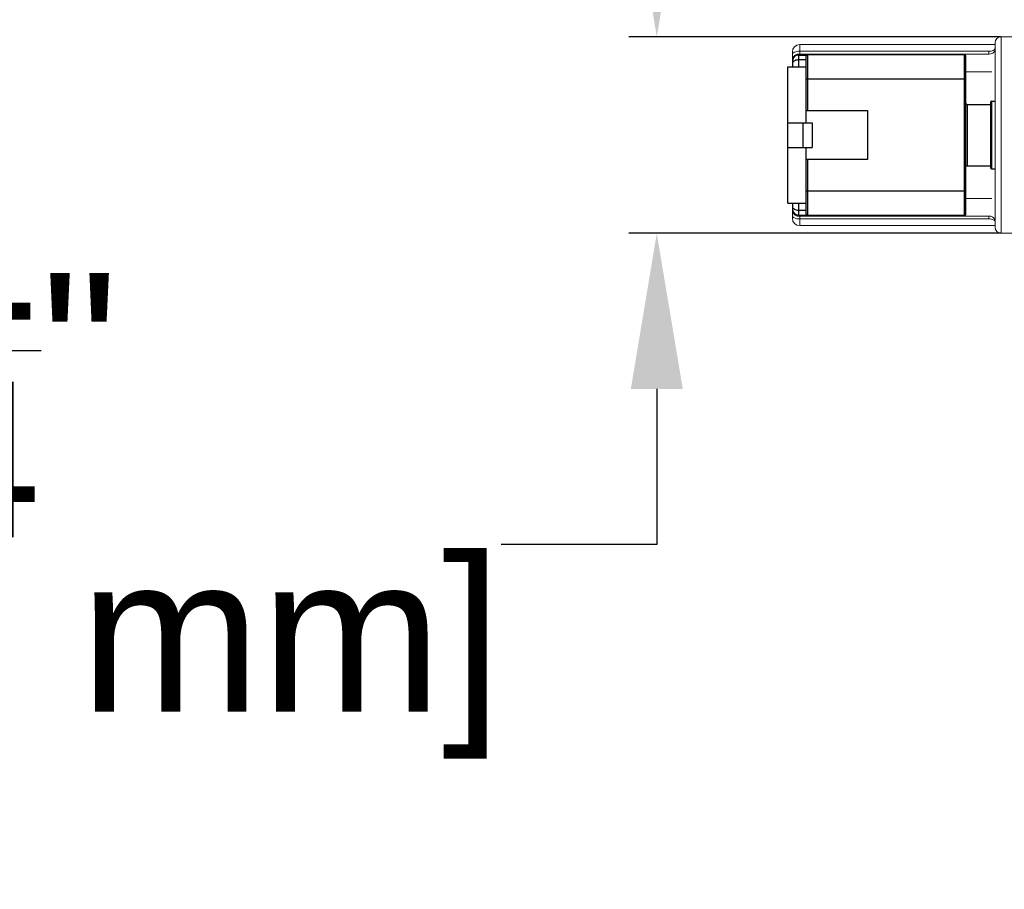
# Model space of a CAD drawing. Header units: inches. Extents: x -11.3 to 48.4, y -6.3 to 18.8.
# Tile 2 of 12: x -5 to 1.4, y -5.7 to -0.1. Entities that reach past the tile are written whole.
import ezdxf

# ---------------------------------------------------------------- set-up
doc = ezdxf.new("R2010")
doc.units = ezdxf.units.IN
doc.header["$MEASUREMENT"] = 0
doc.layers.add('DIMENSIONS', color=1, linetype='Continuous')
doc.styles.get("Standard").update_dxf_attribs({"font": 'Arial.ttf'})
doc.dimstyles.new('Big 1IN', dxfattribs={"dimtxt": 1, "dimasz": 1, "dimexe": 0.18, "dimexo": 0.0625, "dimgap": 0.09, "dimtad": 0, "dimtih": 1, "dimtoh": 1, "dimdec": 5, "dimzin": 0, "dimdsep": 46, "dimlunit": 4, "dimtxsty": 'Standard', "dimcen": 0.5, "dimadec": 0, "dimazin": 0, "dimtfac": 1, "dimtdec": 5, "dimtofl": 0, "dimtmove": 0, "dimatfit": 3, "dimfxl": 1, "dimtolj": 1, "dimtzin": 0, "dimarcsym": 0})

# ---------------------------------------------------------------- blocks, each defined once
blk = doc.blocks.new('*D11')
at = {"layer": 'Defpoints', "color": 0, "transparency": 16777216}
for p in [(1.3975, -0.1933), (-0.8754, -1.4565), (1.3975, -1.4565)]:
    blk.add_point(p, dxfattribs=at)
at = {"layer": 'DIMENSIONS', "color": 0, "lineweight": -2, "transparency": 16777216}
for p, q in [((-0.8754, 0.8067), (-0.8754, 1.8067)), ((1.335, -0.1933), (-1.0554, -0.1933)), ((1.335, -1.4565), (-1.0554, -1.4565)), ((-0.8754, -2.4565), (-0.8754, -3.4565)), ((-0.8754, -3.4565), (-1.8754, -3.4565))]:
    blk.add_line(p, q, dxfattribs=at)
at = {"layer": 'DIMENSIONS', "color": 0, "transparency": 16777216}
for points in [[(-1.0421, 0.8067), (-0.7087, 0.8067), (-0.8754, -0.1933)], [(-1.0421, -2.4565), (-0.7087, -2.4565), (-0.8754, -1.4565)]]:
    blk.add_solid(points, dxfattribs=at)
at = {"layer": 'DIMENSIONS', "color": 0, "transparency": 16777216, "char_height": 1, "attachment_point": 5}
for s, insert in [('\\A1;1{\\H1x;\\S1/4;}"', (-5.3624, -2.2107)), ('\\A1;[32.08 mm]', (-5.3624, -4.1829))]:
    blk.add_mtext(s, dxfattribs=dict(at, insert=insert))

msp = doc.modelspace()

# ---------------------------------------------------------------- linework, layer by layer
at = {"color": 0, "linetype": 'Continuous', "lineweight": 15}
for p, q in [((1.298795, -0.242703), (0.043532, -0.242703)), ((0.043532, -0.242703), (0.043532, -0.285721)), ((1.298795, -0.447251), (1.298795, -0.232769)), ((1.45669, -0.193296), (1.338269, -0.193296)), ((1.338269, -0.193296), (1.338269, -1.456454)), ((-0.003836, -0.307279), (-0.003836, -0.290072)), ((-0.003836, -0.336256), (-0.003836, -0.307279)), ((0.043532, -0.285721), (0.043532, -0.303832)), ((0.043532, -0.285721), (1.259322, -0.285721)), ((0.043532, -0.303832), (0.043532, -0.310313)), ((1.259322, -0.303832), (0.043532, -0.303832)), ((1.259322, -0.303832), (1.259322, -0.285721)), ((-0.003836, -0.386714), (-0.003836, -0.336256)), ((1.103203, -0.417944), (1.278748, -0.417944)), ((1.298795, -1.124132), (1.298795, -0.525617)), ((-0.003836, -1.313493), (-0.003836, -1.26303)), ((1.278748, -1.231805), (1.103203, -1.231805)), ((1.298795, -1.41698), (1.298795, -1.202498)), ((-0.003836, -1.34247), (-0.003836, -1.313493)), ((-0.003836, -1.359677), (-0.003836, -1.34247)), ((0.043532, -1.339431), (0.043532, -1.345917)), ((0.043532, -1.345917), (1.259322, -1.345917)), ((0.043532, -1.345917), (0.043532, -1.364028)), ((1.259322, -1.364028), (0.043532, -1.364028)), ((0.043532, -1.364028), (0.043532, -1.407046)), ((1.259322, -1.364028), (1.259322, -1.345917)), ((0.043532, -1.407046), (1.298795, -1.407046)), ((1.338269, -1.456454), (1.45669, -1.456454))]:
    msp.add_line(p, q, dxfattribs=at)
at = {"color": 0, "linetype": 'Continuous'}
for p, q in [((0.035638, -0.310313), (0.035638, -0.386714)), ((0.035638, -0.310313), (0.086938, -0.310313)), ((0.084782, -0.745925), (0.084782, -0.315662)), ((0.092677, -0.307767), (0.092677, -0.666977)), ((0.092677, -0.307767), (1.103203, -0.307767)), ((1.103203, -1.341977), (1.103203, -0.307767)), ((1.111098, -1.334083), (1.111098, -0.315662)), ((-0.003836, -0.349787), (-0.003836, -0.386714)), ((0.084782, -0.341446), (0.035638, -0.341446)), ((-0.033639, -1.26303), (-0.033639, -0.386714)), ((-0.033639, -0.386714), (0.084782, -0.386714)), ((1.111098, -0.465662), (0.084782, -0.465662)), ((1.118993, -0.627504), (1.118993, -1.02224)), ((1.118993, -0.627504), (1.268993, -0.627504)), ((1.268993, -0.615667), (1.268993, -1.034083)), ((1.276888, -0.607767), (1.276888, -1.041977)), ((1.276888, -0.607767), (1.298795, -0.607767)), ((0.084782, -0.666977), (0.479519, -0.666977)), ((0.479519, -0.666977), (0.479519, -0.982767)), ((-0.033639, -0.745925), (0.124256, -0.745925)), ((0.065045, -0.903819), (0.065045, -0.745925)), ((0.124256, -0.745925), (0.124256, -0.903819)), ((-0.033639, -0.903819), (0.124256, -0.903819)), ((0.084782, -1.334083), (0.084782, -0.903819)), ((0.479519, -0.982767), (0.084782, -0.982767)), ((0.092677, -0.982767), (0.092677, -1.341977)), ((1.118993, -1.02224), (1.268993, -1.02224)), ((1.276888, -1.041977), (1.298795, -1.041977)), ((0.084782, -1.184083), (1.111098, -1.184083)), ((-0.033639, -1.26303), (0.084782, -1.26303)), ((-0.003836, -1.26303), (-0.003836, -1.299954)), ((0.035638, -1.26303), (0.035638, -1.339431)), ((0.035638, -1.308298), (0.084782, -1.308298)), ((0.035638, -1.339431), (0.086938, -1.339431)), ((1.103203, -1.341977), (0.092677, -1.341977))]:
    msp.add_line(p, q, dxfattribs=at)
at = {"color": 0, "linetype": 'Continuous', "lineweight": 15, "flags": 128}
for points in [[(0.043532, -0.285721), (0.034291, -0.286135), (0.025405, -0.287362), (0.017216, -0.289354), (0.010038, -0.292035), (0.004147, -0.295302), (-0.00023, -0.299029), (-0.002926, -0.303073), (-0.003836, -0.307279)], [(1.259322, -0.285721), (1.267023, -0.285376), (1.274428, -0.284354), (1.281252, -0.282693), (1.287234, -0.280459), (1.292143, -0.277737), (1.295791, -0.274631), (1.298037, -0.271261), (1.298795, -0.267756)], [(-0.003836, -1.34247), (-0.002926, -1.346676), (-0.00023, -1.35072), (0.004147, -1.354447), (0.010038, -1.357714), (0.017216, -1.360395), (0.025405, -1.362387), (0.034291, -1.363614), (0.043532, -1.364028)], [(1.259322, -1.364028), (1.267023, -1.364373), (1.274428, -1.365396), (1.281252, -1.367056), (1.287234, -1.36929), (1.292143, -1.372012), (1.295791, -1.375118), (1.298037, -1.378488), (1.298795, -1.381993)]]:
    msp.add_lwpolyline(points, dxfattribs=at)
at = {"color": 0, "linetype": 'Continuous', "lineweight": 15}
for centre, radius, start, end in [((0.043532, -0.290072), 0.047368, 90, 180), ((1.338269, -0.232769), 0.039474, 90, 180), ((0.037239, -0.34545), 0.042091, 81.4015038, 167.3833172), ((1.264567, -0.26915), 0.035076, 261.4007399, 347.3839727), ((0.037239, -1.304299), 0.042091, 192.6166828, 278.5984962), ((0.043532, -1.359677), 0.047368, 180, 270), ((1.264567, -1.380599), 0.035076, 12.6160273, 98.5992601), ((1.338269, -1.41698), 0.039474, 180, 270)]:
    msp.add_arc(centre, radius, start, end, dxfattribs=at)
at = {"color": 0, "linetype": 'Continuous'}
for centre, radius, start, end in [((0.035638, -0.349787), 0.039474, 90, 180), ((0.092677, -0.315662), 0.007895, 90, 180), ((1.103203, -0.315662), 0.007895, 0, 90), ((1.118993, -0.619609), 0.007895, 180, 270), ((1.276888, -0.615662), 0.007895, 90, 180), ((1.118993, -1.030135), 0.007895, 90, 180), ((1.276888, -1.034083), 0.007895, 180, 270), ((0.035638, -1.299957), 0.039474, 180, 270), ((0.092677, -1.334083), 0.007895, 180, 270), ((1.103203, -1.334083), 0.007895, 270, 0)]:
    msp.add_arc(centre, radius, start, end, dxfattribs=at)
for points, knots in [([(0.001452, -0.354957), (-0.000185, -0.356897), (-0.00285, -0.361142), (-0.003836, -0.366093), (-0.003836, -0.368467)], [0, 0, 0, 0, 0.51680934, 1, 1, 1, 1]), ([(0.035638, -0.341446), (0.032218, -0.341446), (0.019889, -0.342504), (0.007271, -0.348059), (0.001452, -0.354957)], [0, 0, 0, 0, 0.2747779, 1, 1, 1, 1]), ([(-0.003836, -1.281277), (-0.003836, -1.283651), (-0.00285, -1.288602), (-0.000185, -1.292847), (0.001452, -1.294787)], [0, 0, 0, 0, 0.48319066, 1, 1, 1, 1]), ([(0.001452, -1.294787), (0.003259, -1.296929), (0.01279, -1.305198), (0.025967, -1.308298), (0.035638, -1.308298)], [0, 0, 0, 0, 0.2246578, 1, 1, 1, 1])]:
    msp.add_open_spline(points, degree=3, knots=knots, dxfattribs=at)
at = {"color": 0, "linetype": 'Continuous', "lineweight": 15}
for points, knots in [([(1.298795, -0.447251), (1.29882, -0.451232), (1.2989, -0.464056), (1.299075, -0.489588), (1.298889, -0.513617), (1.298795, -0.525617)], [0, 0, 0, 0, 0.18391304, 0.59245924, 1, 1, 1, 1]), ([(1.298795, -1.124132), (1.29882, -1.129607), (1.2989, -1.147245), (1.299075, -1.175014), (1.298889, -1.193344), (1.298795, -1.202498)], [0, 0, 0, 0, 0.1839128, 0.59245922, 1, 1, 1, 1])]:
    msp.add_open_spline(points, degree=3, knots=knots, dxfattribs=at)

# ---------------------------------------------------------------- dimensions: what is measured, and where the dimension line sits
at = {"layer": 'DIMENSIONS'}
dim = msp.add_linear_dim(base=(-0.875414, -1.456454), p1=(1.39748, -0.193296), p2=(1.39748, -1.456454), angle=90, dimstyle='Big 1IN', override={"dimpost": '\\X'}, dxfattribs=at)
dim.commit()
dim.dimension.update_dxf_attribs({"geometry": '*D11', "text_midpoint": (-5.362412, -3.456454)})

doc.saveas('drawing.dxf')
